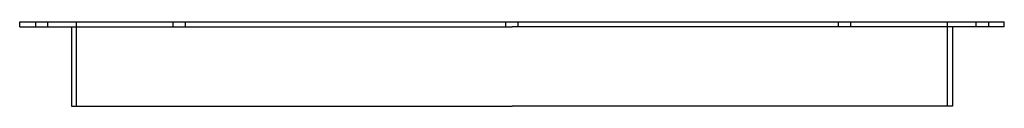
# Model space of a CAD drawing. Header units: millimetres. Extents: x -403 to 403, y -69 to 0.
import ezdxf

# ---------------------------------------------------------------- set-up
doc = ezdxf.new("R2010")
doc.units = ezdxf.units.MM
doc.layers.add('HIDDEN', color=7, linetype='Continuous')
doc.layers.add('THICK', color=7, linetype='Continuous')

msp = doc.modelspace()

# ---------------------------------------------------------------- linework, layer by layer
at = {"layer": 'HIDDEN'}
for p, q in [((5, -4), (5, 0)), ((5, -4), (5, 0)), ((267.24, -4), (267.24, 0)), ((267.24, -4), (267.24, 0)), ((277.24, -4), (277.24, 0)), ((277.24, -4), (277.24, 0)), ((356.5, -69), (356.5, 0)), ((380, -4), (380, 0)), ((390, 0), (390, -4)), ((-390, 0), (-390, -4)), ((-380, -4), (-380, 0)), ((-356.5, -69), (-356.5, 0)), ((-277.24, -4), (-277.24, 0)), ((-277.24, -4), (-277.24, 0)), ((-267.24, -4), (-267.24, 0)), ((-267.24, -4), (-267.24, 0)), ((-5, -4), (-5, 0)), ((-5, -4), (-5, 0))]:
    msp.add_line(p, q, dxfattribs=at)
at = {"layer": 'THICK'}
for p, q in [((0, 0), (403, 0)), ((403, -4), (403, 0)), ((-403, 0), (0, 0)), ((-403, -4), (-403, 0)), ((-403, -4), (0, -4)), ((-360.5, -4), (-360.5, -69)), ((403, -4), (0, -4)), ((360.5, -4), (360.5, -69)), ((-360.5, -69), (0, -69)), ((360.5, -69), (0, -69))]:
    msp.add_line(p, q, dxfattribs=at)

doc.saveas('drawing.dxf')
